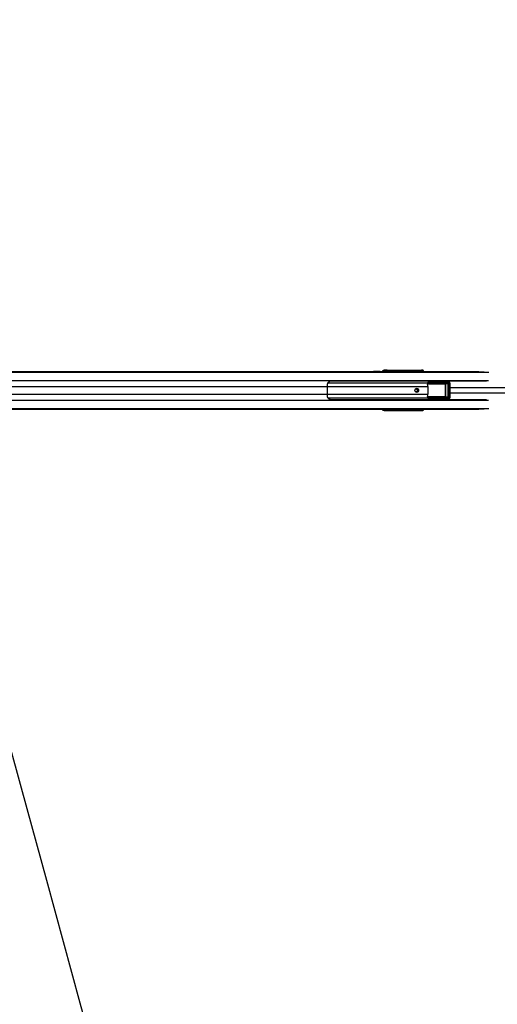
# Model space of a CAD drawing. Header units: millimetres. Extents: x 1903 to 18395, y 655 to 15963.
# Tile 33 of 54: x 3684 to 4911, y 10881 to 13406. Entities that reach past the tile are written whole.
import ezdxf

# ---------------------------------------------------------------- set-up
doc = ezdxf.new("R2010")
doc.units = ezdxf.units.MM
doc.layers.add('COMPONENT_GEOMETRY', color=7, linetype='Continuous')
doc.styles.add('SLDTEXTSTYLE1', font='TXT', dxfattribs={"width": 0.75})
doc.dimstyles.new('SLDDIMSTYLE0', dxfattribs={"dimtxt": 100, "dimasz": 6.604, "dimexe": 0, "dimexo": 0.0625, "dimgap": 25, "dimtad": 0, "dimtih": 1, "dimtoh": 1, "dimdec": 0, "dimlfac": 0.5, "dimrnd": 1e-09, "dimzin": 12, "dimdsep": 46, "dimtxsty": 'SLDTEXTSTYLE1', "dimsah": 1, "dimcen": 0.09, "dimadec": 0, "dimazin": 3, "dimtfac": 1, "dimtdec": 0, "dimtofl": 0, "dimtmove": 0, "dimatfit": 3, "dimfxl": 1, "dimfrac": 2, "dimtolj": 1, "dimtzin": 12, "dimarcsym": 0})

# ---------------------------------------------------------------- blocks, each defined once
blk = doc.blocks.new('_D_4')
at = {"layer": 'COMPONENT_GEOMETRY', "color": 7, "ltscale": 2}
for p, q in [((10072.1, 12395.1), (10072.1, 8431)), ((2230.4, 11550.6), (2230.4, 8431)), ((2230.4, 8437.4), (6003.4, 8437.4)), ((10072.1, 8437.4), (6299, 8437.4))]:
    blk.add_line(p, q, dxfattribs=at)
for points in [[(2230.4, 8437.4), (2237, 8436.4), (2237, 8438.4)], [(10072.1, 8437.4), (10065.5, 8438.4), (10065.5, 8436.4)]]:
    blk.add_solid(points, dxfattribs=at)
at = {"layer": 'COMPONENT_GEOMETRY', "color": 7, "ltscale": 2, "insert": (6003.4, 8486.9), "char_height": 100, "attachment_point": 1, "style": 'SLDTEXTSTYLE1'}
blk.add_mtext('3921', dxfattribs=at)

msp = doc.modelspace()

# ---------------------------------------------------------------- linework, layer by layer
at = {"color": 7, "linetype": 'Continuous', "lineweight": 25, "ltscale": 2}
for p, q in [((3438.42, 12503.46), (4592.57, 12503.46)), ((4592.57, 12503.46), (4598.65, 12503.46)), ((4598.65, 12503.46), (4616.6, 12503.46)), ((4614.52, 12503.07), (4621.25, 12502.83)), ((4614.52, 12503.07), (4623.5, 12503.07)), ((4616.6, 12503.46), (4619.65, 12503.46)), ((4620.13, 12507.17), (4617.11, 12506.75)), ((4617.11, 12506.75), (4620.89, 12506.75)), ((4619.65, 12503.46), (4862.79, 12503.46)), ((4620.89, 12506.75), (4622.42, 12506.97)), ((4624.34, 12504.97), (4622.81, 12504.75)), ((4623.95, 12502.98), (4623.5, 12503.07)), ((4691.32, 12505.51), (4626.97, 12505.51)), ((4627.63, 12507.16), (4715.96, 12507.16)), ((4627.95, 12507.46), (4718.1, 12507.46)), ((4702.16, 12504.68), (4691.6, 12505.66)), ((4692.56, 12506.66), (4703.1, 12505.68)), ((4704.62, 12505.68), (4696.89, 12506.55)), ((4697.03, 12506.54), (4696.89, 12506.55)), ((4704.72, 12505.68), (4697.03, 12506.54)), ((4703.61, 12504.18), (4702.34, 12504.18)), ((4703.1, 12505.68), (4704.62, 12505.68)), ((4705.1, 12504.18), (4703.61, 12504.18)), ((4704.72, 12505.68), (4704.62, 12505.68)), ((4705.76, 12503.46), (4705.76, 12504.18)), ((4713.51, 12504.62), (4706.12, 12505.3)), ((4707.25, 12506.29), (4714.45, 12505.62)), ((4715.85, 12505.62), (4710.66, 12506.2)), ((4715.95, 12505.62), (4710.77, 12506.19)), ((4713.69, 12504.12), (4714.96, 12504.12)), ((4713.69, 12503.73), (4713.69, 12504.12)), ((4713.69, 12503.73), (4714.96, 12503.73)), ((4714.45, 12505.62), (4715.85, 12505.62)), ((4714.96, 12504.12), (4714.96, 12503.73)), ((4716.34, 12504.12), (4714.96, 12504.12)), ((4714.96, 12503.73), (4716.34, 12503.73)), ((4715.85, 12505.62), (4715.95, 12505.62)), ((4715.96, 12507.16), (4718.1, 12507.46)), ((4716.34, 12503.73), (4716.34, 12504.12)), ((4716.99, 12503.73), (4716.99, 12504.12)), ((4882.76, 12478.96), (4483.63, 12478.96)), ((4784.29, 12475.61), (4735.2, 12475.55)), ((4736.86, 12477.55), (4784.9, 12477.61)), ((4757.61, 12478.49), (4777.54, 12478.52)), ((4784.9, 12477.61), (4777.54, 12478.52)), ((4785.52, 12477.57), (4778.22, 12478.47)), ((4473.48, 12465.31), (4473.48, 12445.62)), ((4731.85, 12465.31), (4731.85, 12445.62)), ((4733.9, 12474.05), (4782.74, 12474.05)), ((4783.05, 12473.05), (4734.21, 12473.05)), ((4776.74, 12472.48), (4783.05, 12473.05)), ((4777.51, 12439.43), (4777.51, 12471.5)), ((4777.51, 12471.5), (4777.81, 12471.5)), ((4784.58, 12472.11), (4777.81, 12471.5)), ((4777.81, 12471.5), (4777.81, 12439.43)), ((4784.58, 12472.11), (4785.18, 12472.11)), ((4784.58, 12438.82), (4784.58, 12472.11)), ((4785.18, 12472.11), (4785.18, 12438.82)), ((4786.69, 12437.37), (4786.69, 12473.55)), ((4789.35, 12437.37), (4789.35, 12473.55)), ((4483.63, 12431.96), (4882.76, 12431.96)), ((4734.84, 12434.7), (4733.4, 12436.42)), ((4782.74, 12436.88), (4733.9, 12436.88)), ((4734.21, 12437.87), (4783.05, 12437.87)), ((4735.2, 12435.37), (4784.29, 12435.31)), ((4784.9, 12433.32), (4736.86, 12433.38)), ((4757.61, 12432.43), (4777.54, 12432.41)), ((4783.05, 12437.87), (4776.74, 12438.44)), ((4777.51, 12439.43), (4777.81, 12439.43)), ((4777.54, 12432.41), (4784.9, 12433.32)), ((4777.81, 12439.43), (4784.58, 12438.82)), ((4778.22, 12432.45), (4785.52, 12433.35)), ((4784.58, 12438.82), (4785.18, 12438.82)), ((3438.42, 12407.46), (3752.12, 12407.46)), ((3752.12, 12407.46), (3760.03, 12407.46)), ((3760.03, 12407.46), (3769.88, 12407.46)), ((3769.88, 12407.46), (3782.57, 12407.46)), ((3782.57, 12407.46), (4592.57, 12407.46)), ((4592.57, 12407.46), (4598.65, 12407.46)), ((4598.65, 12407.46), (4616.6, 12407.46)), ((4621.25, 12408.09), (4614.52, 12407.85)), ((4614.52, 12407.85), (4623.5, 12407.85)), ((4616.6, 12407.46), (4619.65, 12407.46)), ((4620.89, 12404.17), (4617.11, 12404.18)), ((4620.13, 12403.75), (4617.11, 12404.18)), ((4619.65, 12407.46), (4862.79, 12407.46)), ((4622.42, 12403.96), (4620.89, 12404.17)), ((4622.81, 12406.17), (4624.34, 12405.96)), ((4623.5, 12407.85), (4623.95, 12407.94)), ((4626.97, 12405.42), (4691.32, 12405.42)), ((4715.96, 12403.77), (4627.63, 12403.77)), ((4627.95, 12403.46), (4718.1, 12403.46)), ((4691.6, 12405.27), (4702.16, 12406.24)), ((4703.1, 12405.24), (4692.56, 12404.27)), ((4696.89, 12404.38), (4704.62, 12405.24)), ((4696.89, 12404.38), (4697.04, 12404.4)), ((4697.04, 12404.39), (4704.72, 12405.25)), ((4702.34, 12406.74), (4703.61, 12406.74)), ((4704.62, 12405.24), (4703.1, 12405.24)), ((4703.61, 12406.74), (4705.1, 12406.74)), ((4705.76, 12406.74), (4705.76, 12407.46)), ((4706.12, 12405.62), (4713.51, 12406.3)), ((4714.45, 12405.3), (4707.25, 12404.64)), ((4710.66, 12404.72), (4715.85, 12405.3)), ((4710.77, 12404.73), (4715.95, 12405.31)), ((4714.96, 12407.2), (4713.69, 12407.2)), ((4713.69, 12406.8), (4713.69, 12407.2)), ((4714.96, 12406.8), (4713.69, 12406.8)), ((4715.85, 12405.3), (4714.45, 12405.3)), ((4714.96, 12407.2), (4714.96, 12406.8)), ((4716.34, 12407.2), (4714.96, 12407.2)), ((4714.96, 12406.8), (4716.34, 12406.8)), ((4718.1, 12403.46), (4715.96, 12403.77)), ((4716.34, 12406.8), (4716.34, 12407.2)), ((4716.99, 12407.2), (4716.98, 12407.46)), ((4716.99, 12406.8), (4716.99, 12407.2))]:
    msp.add_line(p, q, dxfattribs=at)
at = {"color": 8, "linetype": 'Continuous', "lineweight": 25, "ltscale": 2}
for p, q in [((3438.42, 12503.07), (4614.52, 12503.07)), ((3438.42, 12502.36), (4888.97, 12502.36)), ((4623.5, 12503.07), (4876.5, 12503.07)), ((4624.25, 12503.46), (4624.34, 12504.97)), ((4626.97, 12505.51), (4626.85, 12503.46)), ((4691.5, 12503.46), (4691.32, 12505.51)), ((4691.61, 12505.6), (4691.8, 12503.46)), ((4702.34, 12503.46), (4702.34, 12504.18)), ((4703.61, 12504.18), (4703.61, 12503.46)), ((4705.1, 12503.46), (4705.1, 12504.18)), ((4705.76, 12504.18), (4705.1, 12504.18)), ((4705.84, 12505.51), (4705.16, 12505.51)), ((4705.99, 12503.46), (4705.83, 12505.22)), ((4706.12, 12505.3), (4706.29, 12503.46)), ((4716.34, 12504.12), (4716.99, 12504.12)), ((4716.34, 12503.73), (4716.99, 12503.73)), ((4717.06, 12503.46), (4717.06, 12503.49)), ((3435.78, 12480.76), (4888.21, 12480.76)), ((4475.47, 12474.62), (4731.92, 12474.62)), ((4732.02, 12474.36), (4733.4, 12474.51)), ((3519.64, 12465.31), (4473.48, 12465.31)), ((4473.48, 12465.31), (4731.85, 12465.31)), ((4776.9, 12471.98), (4731.53, 12471.98)), ((4731.6, 12472.48), (4776.74, 12472.48)), ((4789.35, 12473.55), (4786.69, 12473.55)), ((3435.78, 12430.16), (4888.21, 12430.16)), ((3519.64, 12445.62), (4473.48, 12445.62)), ((4473.48, 12445.62), (4731.85, 12445.62)), ((4475.36, 12436.31), (4731.92, 12436.31)), ((4731.62, 12438.94), (4776.9, 12438.94)), ((4776.74, 12438.44), (4731.64, 12438.44)), ((4734.21, 12433.57), (4735.86, 12433.79)), ((4789.35, 12437.37), (4786.69, 12437.37)), ((3438.42, 12408.57), (4888.97, 12408.57)), ((3438.42, 12407.85), (4614.52, 12407.85)), ((4623.5, 12407.85), (4876.5, 12407.85)), ((4624.34, 12405.96), (4624.25, 12407.46)), ((4626.85, 12407.46), (4626.97, 12405.42)), ((4691.32, 12405.42), (4691.5, 12407.46)), ((4691.8, 12407.46), (4691.61, 12405.33)), ((4702.34, 12406.74), (4702.34, 12407.46)), ((4703.61, 12407.46), (4703.61, 12406.74)), ((4704.72, 12405.25), (4704.62, 12405.24)), ((4705.1, 12406.74), (4705.1, 12407.46)), ((4705.76, 12406.74), (4705.1, 12406.74)), ((4705.17, 12405.42), (4705.84, 12405.42)), ((4705.83, 12405.71), (4705.99, 12407.46)), ((4706.29, 12407.46), (4706.12, 12405.62)), ((4715.96, 12405.31), (4715.85, 12405.3)), ((4716.99, 12407.2), (4716.34, 12407.2)), ((4716.99, 12406.8), (4716.34, 12406.8)), ((4717.06, 12407.44), (4717.06, 12407.46))]:
    msp.add_line(p, q, dxfattribs=at)
at = {"color": 7, "linetype": 'Continuous', "lineweight": 25, "ltscale": 2, "flags": 128}
for points in [[(4703.69, 12450.46), (4701.9, 12450.84), (4700.37, 12451.93), (4699.36, 12453.55), (4699, 12455.46), (4699.36, 12457.38), (4700.37, 12459), (4701.9, 12460.08), (4703.69, 12460.46), (4705.49, 12460.08), (4707.01, 12459), (4708.03, 12457.38), (4708.39, 12455.46), (4708.03, 12453.55), (4707.01, 12451.93), (4705.49, 12450.84), (4703.69, 12450.46)], [(3427.52, 12384.96), (3450.38, 12301.69), (3536.61, 11987.53), (3622.84, 11673.36), (3687.96, 11436.13), (3753.07, 11198.89), (3839.31, 10884.73), (3925.54, 10570.56), (4084.08, 9992.95)]]:
    msp.add_lwpolyline(points, dxfattribs=at)
at = {"color": 7, "linetype": 'Continuous', "lineweight": 25, "ltscale": 4}
for centre, radius, start, end in [((4616.59, 12484.1), 19.36, 78.58367, 89.96038), ((4619.63, 12484.1), 19.37, 78.48587, 89.95936), ((4620.83, 12504.77), 1.98, 359.48696, 88.32292), ((4622.36, 12504.99), 1.98, 359.48696, 88.32292), ((4628.75, 12505.76), 1.8, 128.66508, 187.96031), ((4691.2, 12506.36), 0.805, 277.81626, 299.89587), ((4691.21, 12506.39), 0.888, 276.78479, 296.46121), ((4692.52, 12506.81), 0.16, 284.06249, 340.13589), ((4696.84, 12506.72), 0.177, 286.3873, 344.44667), ((4703.14, 12504.7), 0.98, 92.44078, 181.19044), ((4705.73, 12506.1), 0.888, 276.78479, 296.46121), ((4706.03, 12506.85), 1.35, 262.10422, 274.01709), ((4707.17, 12506.49), 0.221, 291.26429, 351.77121), ((4710.57, 12506.42), 0.236, 292.69257, 353.59844), ((4714.49, 12504.64), 0.98, 92.44078, 181.19044), ((4734.3, 12474.06), 1.01, 153.7021, 264.7749), ((4734.97, 12475.74), 2, 218.02992, 237.60306), ((4736.31, 12476.57), 1.5, 192.9181, 222.50542), ((4736.02, 12476.53), 0.622, 71.65915, 105.25651), ((4786.46, 12476.03), 2.21, 134.53138, 191.00103), ((4517.5, 12465.37), 44.02, 172.70684, 180.08362), ((4702.06, 12455.65), 3.27, 356.79071, 142.11197), ((4702.07, 12455.25), 3.26, 217.3244, 3.77291), ((4701.72, 12455.46), 5.05, 283.03855, 76.96145), ((4673.36, 12465.35), 58.49, 359.96344, 5.50955), ((4734.98, 12473.84), 1.1, 169.04578, 225.56686), ((4776.35, 12472.09), 0.552, 349.04578, 45.56686), ((4783.82, 12473.84), 1.1, 169.04578, 225.56686), ((4517.5, 12445.55), 44.02, 179.91638, 187.29316), ((4673.36, 12445.58), 58.49, 354.49045, 0.03656), ((4734.3, 12436.87), 1.01, 95.2251, 206.2979), ((4734.97, 12435.19), 2, 122.39694, 141.97008), ((4734.98, 12437.09), 1.1, 134.43314, 190.95422), ((4736.31, 12434.36), 1.5, 137.49458, 167.0819), ((4736.02, 12434.39), 0.622, 254.74349, 288.34085), ((4776.35, 12438.84), 0.552, 314.43314, 10.95422), ((4783.82, 12437.09), 1.1, 134.43314, 190.95422), ((4786.46, 12434.89), 2.21, 168.99897, 225.46862), ((4616.59, 12426.82), 19.36, 270.03962, 281.41633), ((4619.63, 12426.83), 19.37, 270.04064, 281.51413), ((4620.83, 12406.15), 1.98, 271.67708, 0.51304), ((4622.36, 12405.94), 1.98, 271.67708, 0.51304), ((4628.75, 12405.17), 1.8, 172.03969, 231.33492), ((4691.2, 12404.57), 0.805, 60.10413, 82.18374), ((4691.21, 12404.53), 0.888, 63.53879, 83.21521), ((4692.52, 12404.11), 0.16, 19.86411, 75.93751), ((4696.84, 12404.21), 0.177, 15.55333, 73.6127), ((4703.14, 12406.22), 0.98, 178.80956, 267.55922), ((4705.73, 12404.83), 0.888, 63.53879, 83.21521), ((4706.03, 12404.08), 1.35, 85.98291, 97.89578), ((4707.17, 12404.43), 0.221, 8.22879, 68.73571), ((4710.57, 12404.51), 0.236, 6.40156, 67.30743), ((4714.49, 12406.28), 0.98, 178.80956, 267.55922)]:
    msp.add_arc(centre, radius, start, end, dxfattribs=at)
at = {"color": 8, "linetype": 'Continuous', "lineweight": 25, "ltscale": 4}
for centre, radius, start, end in [((4716.99, 12505.83), 1.69, 128.0077, 184.83812), ((4717.09, 12491.75), 11.74, 86.25093, 90.15733), ((4716.99, 12405.1), 1.69, 175.16188, 231.9923), ((4717.09, 12419.18), 11.74, 269.84267, 273.74907)]:
    msp.add_arc(centre, radius, start, end, dxfattribs=at)
at = {"color": 7, "linetype": 'Continuous', "lineweight": 25, "ltscale": 4}
for centre, major_axis, ratio, start_param, end_param in [((4592.57, 12343.46), (314.72, 0), 0.5083921, 1.5009832, 1.5707963), ((4598.65, 12343.46), (314.72, 0), 0.5083921, 1.5015838, 1.5707963), ((4617.2, 12500.75), (0, 6), 0.325952, 0.0460032, 1.1020644), ((4625.81, 12507.18), (6.02, 0.1), 0.0439267, 1.2060135, 2.8015596), ((4621.67, 12502.98), (2.43, -0.06), 0.0655914, 4.5417646, 6.6371666), ((4626.2, 12506.97), (4.01, 0.07), 0.0439267, 1.2060135, 2.8015596), ((4626.23, 12504.97), (2.01, 0.2), 0.2467583, 1.1702491, 2.7657952), ((4689.88, 12505.16), (0, 2), 0.7293247, 4.8869219, 4.9129515), ((4690.34, 12505.16), (0, 2.5), 0.5135386, 4.8869219, 4.9129515), ((4776.91, 12504.66), (103.02, -2.5), 0.0008479, 3.7530802, 3.822914), ((4776.91, 12505.16), (103.01, -2), 0.0006456, 3.7547681, 3.8246019), ((4702.15, 12504.18), (0, 0.5), 0.3779182, 4.712389, 6.2482787), ((4703.08, 12504.18), (0, 1.5), 0.3560683, 4.712389, 6.2482787), ((4704.6, 12504.18), (0, 1.5), 0.3342183, 4.712389, 6.2482787), ((4707.75, 12505.17), (1.9, -0.39), 0.7714597, 3.1770037, 3.3710044), ((4707.57, 12505.26), (1.45, -0.27), 0.6750908, 3.1735108, 3.3675115), ((4776.91, 12504.66), (103.02, -2.5), 0.0008479, 3.9698079, 4.0139569), ((4776.91, 12505.16), (103.01, -2), 0.0006456, 3.9714957, 4.0156448), ((4713.5, 12504.12), (0, 0.5), 0.3779182, 4.712389, 6.2482787), ((4714.43, 12504.12), (0, 1.5), 0.3560683, 4.712389, 6.2482787), ((4715.84, 12504.12), (0, 1.5), 0.3342183, 4.712389, 6.2482787), ((4715.87, 12503.14), (0.67, 3.97), 0.9341486, 4.8674889, 6.4394412), ((4717.88, 12503.43), (1.39, 3.83), 0.9099183, 5.0309664, 6.6029187), ((4741.13, 12470.96), (8.16, 0), 0.8194677, 2.3851365, 2.6615065), ((4782.96, 12480.35), (271.41, 0.5), 0.0066965, 4.5410686, 4.6188255), ((4777.68, 12474.51), (4.68, -0.39), 0.8523674, 1.5248226, 1.6701578), ((4784.35, 12473.61), (2.34, -0.2), 0.8523674, 0.071256, 1.6701578), ((4785, 12473.61), (4.25, -0.28), 0.9398079, 0.0578123, 1.6567141), ((4656.74, 12464.48), (109.04, 10.9), 0.0105825, 0.7795669, 0.8187701), ((4776.72, 12471.48), (1.09, 0.06), 0.9159717, 6.2421264, 7.7832404), ((4776.88, 12471.48), (0.628, 0.04), 0.7949603, 6.2320357, 7.7731497), ((4782.67, 12472.05), (2.51, 0.16), 0.7949603, 6.2320357, 7.7731497), ((4782.99, 12472.05), (1.59, 0.11), 0.6287674, 6.2308543, 7.7719683), ((4656.74, 12446.44), (109.04, -10.9), 0.0105825, 5.4644152, 5.5036184), ((4741.13, 12439.96), (8.16, 0), 0.8194677, 3.6216788, 3.8980488), ((4782.96, 12430.58), (271.41, -0.5), 0.0066965, 1.6643598, 1.7421385), ((4776.72, 12439.44), (1.09, -0.06), 0.9159717, 4.7831302, 6.3242442), ((4776.88, 12439.44), (0.628, -0.04), 0.7949603, 4.7932209, 6.3343349), ((4777.68, 12436.41), (4.68, 0.39), 0.8523674, 4.6130275, 4.7583627), ((4782.67, 12438.88), (2.51, -0.16), 0.7949603, 4.7932209, 6.3343349), ((4782.99, 12438.88), (1.59, -0.11), 0.6287674, 4.7944023, 6.3355163), ((4784.35, 12437.32), (2.34, 0.2), 0.8523674, 4.6130275, 6.2119293), ((4785, 12437.32), (4.25, 0.28), 0.9398079, 4.6264712, 6.225373), ((4592.57, 12567.46), (314.72, 0), 0.5083921, 4.712389, 4.7822022), ((4598.65, 12567.46), (314.72, 0), 0.5083921, 4.712389, 4.7816015), ((4617.2, 12410.17), (0, 6), 0.325952, 2.0395283, 3.0955894), ((4625.81, 12403.75), (6.02, -0.1), 0.0439267, 3.4816257, 5.0771718), ((4621.67, 12407.94), (2.43, 0.06), 0.0655914, 5.929204, 8.0246061), ((4626.2, 12403.95), (4.01, -0.07), 0.0439267, 3.4816257, 5.0771718), ((4626.23, 12405.95), (2.01, -0.2), 0.2467583, 3.5173901, 5.1129362), ((4689.88, 12405.76), (0, 2), 0.7293247, 4.5118264, 4.5378561), ((4690.34, 12405.76), (0, 2.5), 0.5135386, 4.5118264, 4.5378561), ((4776.91, 12406.26), (103.02, 2.5), 0.0008479, 2.4602713, 2.5301051), ((4776.91, 12405.76), (103.01, 2), 0.0006456, 2.4585834, 2.5284173), ((4702.15, 12406.74), (0, 0.5), 0.3779182, 3.1764992, 4.712389), ((4703.08, 12406.74), (0, 1.5), 0.3560683, 3.1764992, 4.712389), ((4704.6, 12406.74), (0, 1.5), 0.3342183, 3.1764992, 4.712389), ((4707.75, 12405.76), (1.9, 0.39), 0.7714597, 2.9121809, 3.1061816), ((4707.57, 12405.67), (1.45, 0.27), 0.6750908, 2.9156738, 3.1096745), ((4776.91, 12406.26), (103.02, 2.5), 0.0008479, 2.2692284, 2.3133774), ((4776.91, 12405.76), (103.01, 2), 0.0006456, 2.2675405, 2.3116896), ((4713.5, 12406.8), (0, 0.5), 0.3779182, 3.1764992, 4.712389), ((4714.43, 12406.8), (0, 1.5), 0.3560683, 3.1764992, 4.712389), ((4715.84, 12406.8), (0, 1.5), 0.3342183, 3.1764992, 4.712389), ((4715.87, 12407.78), (-0.67, 3.97), 0.9341486, 2.9853368, 4.5572891), ((4717.88, 12407.5), (-1.39, 3.83), 0.9099183, 2.8218592, 4.3938115)]:
    msp.add_ellipse(centre, major_axis=major_axis, ratio=ratio, start_param=start_param, end_param=end_param, dxfattribs=at)
at = {"color": 8, "linetype": 'Continuous', "lineweight": 25, "ltscale": 4}
for centre, major_axis, ratio, start_param, end_param in [((4620.98, 12500.76), (0, 6), 0.325882, 0.045869, 1.1028022), ((4622.87, 12500.76), (0, 4), 0.325952, 0.0460032, 0.8278434), ((4713.5, 12503.73), (0, 0.5), 0.3779182, 4.158029, 4.712389), ((4715.19, 12503.49), (0.7, 1.92), 0.9099183, 5.0309664, 5.3492181), ((4763.96, 12475.23), (45.22, -4.52), 0.0107076, 4.0111989, 4.0707672), ((4763.96, 12435.69), (45.22, 4.52), 0.0107076, 2.2124181, 2.2719864), ((4620.98, 12410.17), (0, 6), 0.325882, 2.0387905, 3.0957237), ((4622.87, 12410.17), (0, 4), 0.325952, 2.3137493, 3.0955894), ((4713.5, 12407.2), (0, 0.5), 0.3779182, 4.712389, 5.266749)]:
    msp.add_ellipse(centre, major_axis=major_axis, ratio=ratio, start_param=start_param, end_param=end_param, dxfattribs=at)
at = {"color": 8, "linetype": 'Continuous', "lineweight": 25, "ltscale": 2}
for points, knots in [([(4100.46, 14937), (4389.88, 14647.5), (4824.93, 14212.32), (5405.42, 13631.32), (5759.7, 13276.61), (5968.06, 13067.35), (6031.12, 13004.03)], [0, 0, 0, 0, 0.44948537, 0.67566888, 0.90185243, 1, 1, 1, 1]), ([(6016.7, 12987.65), (5926.52, 13077.47), (5675.99, 13327.02), (5105.46, 13897.03), (4551.47, 14450.71), (4157.66, 14844.41), (4084.08, 14917.97)], [0, 0, 0, 0, 0.1398211, 0.3884582, 0.8857369, 1, 1, 1, 1]), ([(4697.01, 12506.67), (4697.08, 12506.67), (4697.43, 12506.65), (4697.83, 12506.59), (4698.1, 12506.44), (4698.15, 12506.41)], [0, 0, 0, 0, 0.1613235, 0.8505587, 1, 1, 1, 1]), ([(4710.81, 12506.39), (4710.87, 12506.39), (4711.23, 12506.37), (4711.67, 12506.29), (4712, 12506.1), (4712.09, 12506.05)], [0, 0, 0, 0, 0.1389399, 0.760064, 1, 1, 1, 1]), ([(4735.86, 12477.13), (4735.49, 12477.18), (4734.93, 12477.26), (4734.39, 12477.33), (4734.21, 12477.36)], [0, 0, 0, 0, 0.6765262, 1, 1, 1, 1]), ([(4789.35, 12463.02), (4908.24, 12463), (5220.78, 12462.93), (5577.47, 12462.79), (5815.25, 12462.5), (5859.41, 12462.45)], [0, 0, 0, 0, 0.3333213, 0.8761975, 1, 1, 1, 1]), ([(4733.4, 12436.42), (4733.14, 12436.45), (4732.68, 12436.49), (4732.22, 12436.54), (4732.02, 12436.56)], [0, 0, 0, 0, 0.5543522, 1, 1, 1, 1]), ([(5859.36, 12448.48), (5813.94, 12448.42), (5720.12, 12448.31), (5552.29, 12448.18), (5392.88, 12448.09), (5244.89, 12448.03), (5096.9, 12447.97), (4945.05, 12447.92), (4830.2, 12447.9), (4789.35, 12447.9)], [0, 0, 0, 0, 0.1273405, 0.2630802, 0.4705424, 0.5742736, 0.6780047, 0.8854671, 1, 1, 1, 1]), ([(4698.06, 12404.5), (4697.93, 12404.44), (4697.62, 12404.29), (4697.24, 12404.27), (4697.01, 12404.26)], [0, 0, 0, 0, 0.3974858, 1, 1, 1, 1]), ([(4712.06, 12404.87), (4711.88, 12404.78), (4711.49, 12404.58), (4711.04, 12404.55), (4710.81, 12404.53)], [0, 0, 0, 0, 0.49091729, 1, 1, 1, 1]), ([(4084.08, 9992.95), (4361.58, 10270.37), (4778.77, 10687.43), (5335.74, 11243.98), (5659.73, 11567.53), (5886.71, 11793.89), (5973.94, 11880.72), (6016.6, 11923.19)], [0, 0, 0, 0, 0.43094873, 0.64786413, 0.86477957, 0.93387086, 1, 1, 1, 1]), ([(6031.08, 11906.86), (5941.73, 11817.15), (5692.45, 11566.88), (5122.33, 10996.24), (4568.08, 10441.68), (4174.01, 10047.49), (4100.46, 9973.93)], [0, 0, 0, 0, 0.1390537, 0.38796079, 0.88577773, 1, 1, 1, 1])]:
    msp.add_open_spline(points, degree=3, knots=knots, dxfattribs=at)
at = {"color": 7, "linetype": 'Continuous', "lineweight": 25, "ltscale": 2}
for points, knots in [([(4691.31, 12505.56), (4691.31, 12505.58), (4691.29, 12505.74), (4691.32, 12506.01), (4691.47, 12506.32), (4691.7, 12506.54), (4692, 12506.68), (4692.33, 12506.75), (4692.55, 12506.76), (4692.67, 12506.76)], [0, 0, 0, 0, 0.0324038, 0.2220781, 0.3811988, 0.5433613, 0.6728153, 0.8347469, 1, 1, 1, 1]), ([(4692.56, 12506.66), (4692.47, 12506.66), (4692.33, 12506.66), (4692.15, 12506.62), (4692.01, 12506.57), (4691.93, 12506.53), (4691.8, 12506.43), (4691.69, 12506.29), (4691.59, 12506.03), (4691.58, 12505.81), (4691.6, 12505.68), (4691.6, 12505.66)], [0, 0, 0, 0, 0.1655111, 0.2835853, 0.3149316, 0.4135053, 0.4333733, 0.5928838, 0.760419, 0.9651718, 1, 1, 1, 1]), ([(4705.76, 12504.18), (4705.75, 12504.29), (4705.74, 12504.58), (4705.64, 12504.98), (4705.41, 12505.34), (4705.1, 12505.59), (4704.85, 12505.65), (4704.72, 12505.68)], [0, 0, 0, 0, 0.1532452, 0.4235954, 0.6291014, 0.8052838, 1, 1, 1, 1]), ([(4705.84, 12505.51), (4705.88, 12505.63), (4705.94, 12505.86), (4706.19, 12506.14), (4706.52, 12506.33), (4706.94, 12506.45), (4707.22, 12506.46), (4707.39, 12506.46)], [0, 0, 0, 0, 0.1837229, 0.3577538, 0.5459259, 0.7461896, 1, 1, 1, 1]), ([(4707.25, 12506.29), (4707.13, 12506.29), (4706.92, 12506.28), (4706.6, 12506.19), (4706.36, 12506.02), (4706.19, 12505.78), (4706.14, 12505.6), (4706.12, 12505.5)], [0, 0, 0, 0, 0.2616949, 0.4547577, 0.6342319, 0.8078503, 1, 1, 1, 1]), ([(4716.99, 12504.12), (4716.99, 12504.23), (4716.98, 12504.52), (4716.88, 12504.92), (4716.64, 12505.28), (4716.33, 12505.53), (4716.08, 12505.59), (4715.95, 12505.62)], [0, 0, 0, 0, 0.1532452, 0.4235954, 0.6291014, 0.8052838, 1, 1, 1, 1]), ([(4716.97, 12503.46), (4716.98, 12503.5), (4716.99, 12503.59), (4716.99, 12503.68), (4716.99, 12503.73)], [0, 0, 0, 0, 0.459484, 1, 1, 1, 1]), ([(4483.63, 12478.96), (4483.12, 12478.93), (4481.93, 12478.86), (4479.61, 12478.13), (4477.08, 12476.65), (4474.72, 12474.21), (4474.13, 12472.03), (4473.83, 12470.96)], [0, 0, 0, 0, 0.1096269, 0.2567278, 0.4997884, 0.7551779, 1, 1, 1, 1]), ([(4731.92, 12474.62), (4731.73, 12473.78), (4731.46, 12472.62), (4731.55, 12471.33), (4731.58, 12470.96)], [0, 0, 0, 0, 0.720131, 1, 1, 1, 1]), ([(4739.52, 12478.96), (4739.52, 12478.96), (4738.91, 12478.96), (4737.34, 12478.83), (4735.16, 12478.12), (4733.38, 12476.89), (4732.35, 12475.68), (4732.05, 12474.95), (4731.92, 12474.62)], [0, 0, 0, 0, 0.0026713, 0.1953579, 0.507159, 0.7219581, 0.8748674, 1, 1, 1, 1]), ([(4733.4, 12474.51), (4733.63, 12474.85), (4734.05, 12475.48), (4734.6, 12475.99), (4734.84, 12476.23)], [0, 0, 0, 0, 0.544713, 1, 1, 1, 1]), ([(4734.84, 12476.23), (4735.05, 12476.41), (4735.33, 12476.66), (4735.68, 12476.97), (4735.81, 12477.08), (4735.86, 12477.13)], [0, 0, 0, 0, 0.5927869, 0.8158087, 1, 1, 1, 1]), ([(4736.22, 12477.12), (4736.16, 12477.04), (4736.02, 12476.85), (4735.72, 12476.41), (4735.44, 12475.95), (4735.25, 12475.63), (4735.2, 12475.55)], [0, 0, 0, 0, 0.2055736, 0.4344383, 0.8552633, 1, 1, 1, 1]), ([(4736.86, 12477.55), (4736.86, 12477.55), (4736.71, 12477.54), (4736.35, 12477.48), (4736.04, 12477.26), (4735.86, 12477.13)], [0, 0, 0, 0, 0.0107069, 0.4125943, 1, 1, 1, 1]), ([(4736.86, 12477.55), (4736.86, 12477.55), (4736.76, 12477.54), (4736.53, 12477.48), (4736.34, 12477.25), (4736.22, 12477.12)], [0, 0, 0, 0, 0.01070694, 0.41259547, 1, 1, 1, 1]), ([(4473.83, 12439.96), (4473.92, 12439.5), (4474.1, 12438.55), (4474.69, 12437.26), (4475.47, 12436.07), (4476.48, 12434.95), (4477.73, 12433.93), (4479.02, 12433.17), (4480.21, 12432.64), (4481.16, 12432.32), (4482.05, 12432.11), (4482.72, 12432.01), (4483.25, 12431.97), (4483.5, 12431.96), (4483.63, 12431.96)], [0, 0, 0, 0, 0.104871, 0.2131432, 0.3178586, 0.4247436, 0.5493588, 0.6769411, 0.7529013, 0.8300934, 0.8866737, 0.9445812, 0.9721706, 1, 1, 1, 1]), ([(4731.58, 12439.96), (4731.55, 12439.03), (4731.52, 12437.74), (4731.83, 12436.62), (4731.92, 12436.31)], [0, 0, 0, 0, 0.7198695, 1, 1, 1, 1]), ([(4731.92, 12436.31), (4732.05, 12435.97), (4732.35, 12435.24), (4733.38, 12434.04), (4735.16, 12432.8), (4737.34, 12432.1), (4738.91, 12431.96), (4739.52, 12431.96), (4739.52, 12431.96)], [0, 0, 0, 0, 0.1251326, 0.2780419, 0.492841, 0.8046421, 0.9973287, 1, 1, 1, 1]), ([(4735.86, 12433.79), (4735.81, 12433.84), (4735.68, 12433.96), (4735.33, 12434.26), (4735.05, 12434.51), (4734.84, 12434.7)], [0, 0, 0, 0, 0.1841913, 0.4072131, 1, 1, 1, 1]), ([(4735.2, 12435.37), (4735.35, 12435.13), (4735.54, 12434.8), (4735.82, 12434.37), (4736.02, 12434.08), (4736.16, 12433.89), (4736.22, 12433.8)], [0, 0, 0, 0, 0.4255346, 0.5656144, 0.7944513, 1, 1, 1, 1]), ([(4736.86, 12433.38), (4736.86, 12433.38), (4736.71, 12433.38), (4736.35, 12433.45), (4736.04, 12433.66), (4735.86, 12433.79)], [0, 0, 0, 0, 0.01070595, 0.42314815, 1, 1, 1, 1]), ([(4736.86, 12433.38), (4736.86, 12433.38), (4736.76, 12433.38), (4736.53, 12433.45), (4736.33, 12433.67), (4736.22, 12433.8)], [0, 0, 0, 0, 0.01070601, 0.42314928, 1, 1, 1, 1]), ([(3749.5, 12407.84), (3751.06, 12407.76), (3754.17, 12407.62), (3759.05, 12407.56), (3762.91, 12407.54), (3765.03, 12407.54), (3766.28, 12407.54), (3766.92, 12407.54), (3767.24, 12407.55)], [0, 0, 0, 0, 0.3256676, 0.6503231, 0.8228972, 0.9110461, 0.9554419, 1, 1, 1, 1]), ([(3782.57, 12407.46), (3782.63, 12407.46), (3782.73, 12407.46), (3782.81, 12407.46), (3782.83, 12407.46), (3782.84, 12407.46), (3782.84, 12407.46), (3782.88, 12407.47), (3783, 12407.47), (3783.26, 12407.49), (3783.14, 12407.54), (3781.93, 12407.64), (3779.64, 12407.73), (3775.67, 12407.76), (3770.23, 12407.69), (3764.55, 12407.64), (3759.41, 12407.63), (3755.53, 12407.67), (3752.2, 12407.74), (3750.4, 12407.8), (3749.5, 12407.84)], [0, 0, 0, 0, 0.0122104, 0.018314, 0.0186955, 0.0187908, 0.0191723, 0.0206981, 0.0268019, 0.0512569, 0.1205122, 0.1896787, 0.2582283, 0.3422814, 0.4797559, 0.6176567, 0.7238245, 0.8340377, 0.916614, 1, 1, 1, 1]), ([(3767.24, 12407.55), (3766, 12407.54), (3763.53, 12407.52), (3759.75, 12407.49), (3755.93, 12407.47), (3753.39, 12407.46), (3752.12, 12407.46)], [0, 0, 0, 0, 0.246314, 0.4935788, 0.7454518, 1, 1, 1, 1]), ([(3760.03, 12407.46), (3761.05, 12407.46), (3763.12, 12407.46), (3765.78, 12407.46), (3768.03, 12407.46), (3769.26, 12407.46), (3769.88, 12407.46)], [0, 0, 0, 0, 0.2898787, 0.5895363, 0.7939644, 1, 1, 1, 1]), ([(3778.75, 12407.5), (3778.71, 12407.5), (3778.62, 12407.5), (3778.55, 12407.49), (3778.55, 12407.49), (3778.69, 12407.48), (3779.07, 12407.48), (3779.53, 12407.47), (3779.94, 12407.47), (3780.17, 12407.47), (3780.37, 12407.47), (3780.45, 12407.48), (3780.49, 12407.48)], [0, 0, 0, 0, 0.0544096, 0.1088323, 0.1829811, 0.3048204, 0.5225559, 0.7536131, 0.8287473, 0.9044749, 0.9590271, 1, 1, 1, 1]), ([(3780.49, 12407.48), (3780.54, 12407.48), (3780.62, 12407.48), (3780.69, 12407.48), (3780.7, 12407.49), (3780.55, 12407.49), (3780.18, 12407.5), (3779.72, 12407.51), (3779.32, 12407.51), (3779.08, 12407.51), (3778.88, 12407.5), (3778.79, 12407.5), (3778.75, 12407.5)], [0, 0, 0, 0, 0.0540592, 0.1081372, 0.1814911, 0.3019799, 0.5184656, 0.7488258, 0.8245588, 0.9008777, 0.955237, 1, 1, 1, 1]), ([(4692.67, 12404.17), (4692.55, 12404.17), (4692.34, 12404.17), (4692.02, 12404.24), (4691.73, 12404.36), (4691.49, 12404.58), (4691.37, 12404.8), (4691.3, 12405.06), (4691.3, 12405.22), (4691.31, 12405.37)], [0, 0, 0, 0, 0.1677551, 0.3094261, 0.4421052, 0.5973632, 0.7692312, 0.8002226, 1, 1, 1, 1]), ([(4691.6, 12405.27), (4691.59, 12405.15), (4691.58, 12404.91), (4691.69, 12404.63), (4691.86, 12404.44), (4692, 12404.36), (4692.13, 12404.31), (4692.21, 12404.29), (4692.38, 12404.27), (4692.47, 12404.27), (4692.56, 12404.27)], [0, 0, 0, 0, 0.2158633, 0.4289558, 0.5802581, 0.6862162, 0.7010964, 0.8134316, 0.8319841, 1, 1, 1, 1]), ([(4704.72, 12405.25), (4704.85, 12405.28), (4705.09, 12405.33), (4705.36, 12405.54), (4705.54, 12405.78), (4705.67, 12406.08), (4705.75, 12406.4), (4705.75, 12406.64), (4705.76, 12406.74)], [0, 0, 0, 0, 0.1993679, 0.3515466, 0.4951181, 0.6479217, 0.855378, 1, 1, 1, 1]), ([(4707.39, 12404.46), (4707.27, 12404.47), (4707.02, 12404.47), (4706.63, 12404.55), (4706.25, 12404.73), (4705.96, 12405.03), (4705.88, 12405.29), (4705.84, 12405.42)], [0, 0, 0, 0, 0.1896653, 0.387972, 0.5975579, 0.804387, 1, 1, 1, 1]), ([(4706.12, 12405.43), (4706.15, 12405.32), (4706.19, 12405.13), (4706.32, 12404.96), (4706.46, 12404.83), (4706.57, 12404.76), (4706.76, 12404.69), (4706.98, 12404.64), (4707.16, 12404.64), (4707.25, 12404.64)], [0, 0, 0, 0, 0.20401801, 0.36836347, 0.40895504, 0.56256989, 0.60852773, 0.80270533, 1, 1, 1, 1]), ([(4715.95, 12405.31), (4716.09, 12405.34), (4716.32, 12405.39), (4716.59, 12405.6), (4716.78, 12405.84), (4716.91, 12406.14), (4716.98, 12406.46), (4716.99, 12406.7), (4716.99, 12406.8)], [0, 0, 0, 0, 0.1993679, 0.3515466, 0.4951181, 0.6479217, 0.855378, 1, 1, 1, 1])]:
    msp.add_open_spline(points, degree=3, knots=knots, dxfattribs=at)

# ---------------------------------------------------------------- dimensions: what is measured, and where the dimension line sits
at = {"layer": 'COMPONENT_GEOMETRY', "color": 7, "ltscale": 2}
dim = msp.add_linear_dim(base=(2230.37, 8437.39), p1=(10072.08, 12397.67), p2=(2230.37, 11553.09), dimstyle='SLDDIMSTYLE0', dxfattribs=at)
dim.commit()
dim.dimension.update_dxf_attribs({"geometry": '_D_4', "text_midpoint": (6151.22, 8437.39), "dimtype": 160})

doc.saveas('drawing.dxf')
